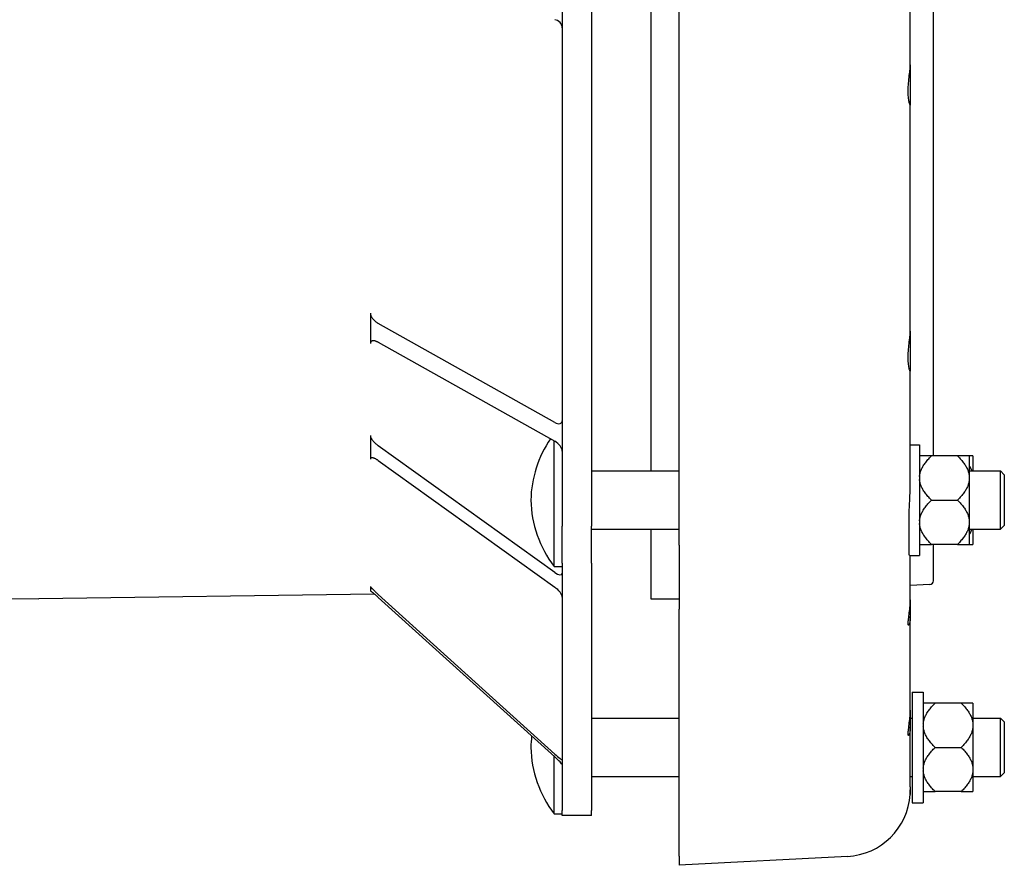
# Model space of a CAD drawing. Header units: millimetres. Extents: x 609 to 5021, y 338 to 1764.
# Tile 9 of 10: x 866 to 1133, y 1242 to 1471. Entities that reach past the tile are written whole.
import ezdxf

# ---------------------------------------------------------------- set-up
doc = ezdxf.new("R2010")
doc.units = ezdxf.units.MM
doc.layers.add('DETAIL', color=2, linetype='Continuous')

msp = doc.modelspace()

# ---------------------------------------------------------------- linework, layer by layer
at = {"layer": 'DETAIL'}
for p, q in [((1107.75, 1458.8), (1107.75, 1498.23)), ((1013.28, 1495.6), (1013.28, 1333.67)), ((1021.28, 1495.6), (1021.28, 1333.67)), ((1037.38, 1494.78), (1037.38, 1348.65)), ((1045.03, 1328.52), (1045.03, 1490.43)), ((1114.03, 1352.74), (1114.03, 1490.68)), ((1107.75, 1458.8), (1107.75, 1447.94)), ((1107.75, 1386.6), (1107.75, 1447.94)), ((961.28, 1391.42), (961.28, 1391)), ((961.28, 1391), (961.28, 1387.29)), ((961.28, 1387.29), (961.28, 1383.57)), ((1011.28, 1361.83), (963.37, 1388.68)), ((1107.75, 1386.6), (1107.75, 1375.74)), ((961.28, 1383.57), (961.28, 1383.24)), ((963.37, 1383.56), (1011.28, 1356.71)), ((1107.75, 1345.08), (1107.75, 1375.74)), ((961.28, 1358.24), (961.28, 1357.89)), ((961.28, 1357.89), (961.28, 1354.98)), ((961.28, 1354.98), (961.28, 1352.08)), ((1011.28, 1321.12), (963.37, 1355.49)), ((1011.08, 1322.75), (1011.08, 1356.82)), ((1107.75, 1355.75), (1110.28, 1355.75)), ((1110.28, 1355.75), (1110.28, 1325.75)), ((1113.48, 1352.74), (1110.28, 1352.74)), ((1120.58, 1352.74), (1113.48, 1352.74)), ((1123.78, 1352.74), (1120.58, 1352.74)), ((1124.78, 1352.74), (1123.78, 1352.74)), ((1123.78, 1352.74), (1123.78, 1347.13)), ((1124.78, 1352.74), (1124.78, 1348.65)), ((961.28, 1352.08), (961.28, 1351.84)), ((963.37, 1351.49), (1011.28, 1317.12)), ((1021.28, 1348.65), (1045.03, 1348.65)), ((1123.78, 1348.65), (1132.28, 1348.65)), ((1123.78, 1347.13), (1123.78, 1346.37)), ((1132.28, 1332.85), (1132.28, 1348.65)), ((1133.28, 1347.65), (1132.28, 1348.65)), ((1133.28, 1347.65), (1133.28, 1333.85)), ((1123.78, 1346.37), (1123.78, 1335.13)), ((1113.48, 1340.75), (1120.58, 1340.75)), ((1013.28, 1323.66), (1013.28, 1333.67)), ((1021.28, 1323.66), (1021.28, 1333.67)), ((1123.78, 1335.13), (1123.78, 1334.37)), ((1123.78, 1334.37), (1123.78, 1328.75)), ((1133.28, 1333.85), (1132.28, 1332.85)), ((1021.28, 1332.85), (1045.03, 1332.85)), ((1037.38, 1332.85), (1037.38, 1313.93)), ((1123.78, 1332.85), (1132.28, 1332.85)), ((1124.78, 1332.85), (1124.78, 1328.75)), ((1045.03, 1328.52), (1045.03, 1311.2)), ((1110.28, 1328.75), (1113.48, 1328.75)), ((1120.58, 1328.75), (1113.48, 1328.75)), ((1114.03, 1318.88), (1114.03, 1328.75)), ((1120.58, 1328.75), (1123.78, 1328.75)), ((1123.78, 1328.75), (1124.78, 1328.75)), ((1107.61, 1325.75), (1110.28, 1325.75)), ((1107.75, 1313.68), (1107.75, 1325.75)), ((1013.28, 1323.66), (1013.28, 1256.58)), ((1021.28, 1323.66), (1021.28, 1256.58)), ((1011.08, 1322.75), (1013.28, 1322.75)), ((1113.08, 1317.88), (1107.75, 1317.6)), ((962.34, 1315.27), (871.28, 1313.93)), ((961.28, 1317.35), (961.28, 1317.22)), ((961.28, 1317.22), (961.28, 1316.65)), ((961.28, 1316.65), (961.28, 1316.07)), ((1011.28, 1271.88), (963.37, 1315.16)), ((858.46, 1314.11), (871.28, 1313.93)), ((963.37, 1314.37), (1011.28, 1271.09)), ((1037.38, 1313.93), (1045.03, 1313.93)), ((1107.75, 1313.68), (1107.75, 1309.19)), ((1045.03, 1244.13), (1045.03, 1311.2)), ((1107.75, 1283.78), (1107.75, 1309.19)), ((1108.28, 1288.68), (1108.28, 1258.68)), ((1108.28, 1288.68), (1111.28, 1288.68)), ((1111.28, 1288.68), (1111.28, 1258.68)), ((1114.48, 1285.67), (1111.28, 1285.67)), ((1121.58, 1285.67), (1114.48, 1285.67)), ((1124.78, 1285.67), (1121.58, 1285.67)), ((1124.78, 1285.67), (1124.78, 1280.05)), ((1107.75, 1283.78), (1107.75, 1279.28)), ((1021.28, 1281.58), (1045.03, 1281.58)), ((1107.75, 1281.58), (1108.28, 1281.58)), ((1124.78, 1281.58), (1132.28, 1281.58)), ((1132.28, 1265.78), (1132.28, 1281.58)), ((1133.28, 1280.58), (1132.28, 1281.58)), ((1133.28, 1280.58), (1133.28, 1266.78)), ((1107.75, 1262.95), (1107.75, 1279.28)), ((1124.78, 1280.05), (1124.78, 1279.29)), ((1124.78, 1279.29), (1124.78, 1268.06)), ((1114.48, 1273.68), (1121.58, 1273.68)), ((1011.08, 1255.68), (1011.08, 1271.27)), ((1124.78, 1268.06), (1124.78, 1267.3)), ((1124.78, 1267.3), (1124.78, 1261.68)), ((1133.28, 1266.78), (1132.28, 1265.78)), ((1021.28, 1265.78), (1045.03, 1265.78)), ((1107.75, 1265.78), (1108.28, 1265.78)), ((1124.78, 1265.78), (1132.28, 1265.78)), ((1107.75, 1262.95), (1107.75, 1262.21)), ((1107.75, 1262.21), (1107.75, 1262.17)), ((1111.28, 1261.68), (1114.48, 1261.68)), ((1121.58, 1261.68), (1114.48, 1261.68)), ((1121.58, 1261.68), (1124.78, 1261.68)), ((1013.28, 1255.18), (1013.28, 1256.58)), ((1021.28, 1255.18), (1021.28, 1256.58)), ((1108.28, 1258.68), (1111.28, 1258.68)), ((1011.08, 1255.68), (1013.28, 1255.68)), ((1021.28, 1255.18), (1013.28, 1255.18)), ((1045.03, 1244.13), (1045.03, 1241.7)), ((1090.7, 1244.09), (1045.03, 1241.7))]:
    msp.add_line(p, q, dxfattribs=at)
at = {"layer": 'DETAIL', "flags": 128}
for points in [[(1107.75, 1447.94), (1107.75, 1447.89), (1107.73, 1447.89), (1107.7, 1447.94), (1107.66, 1448.03), (1107.61, 1448.16), (1107.56, 1448.32), (1107.5, 1448.52), (1107.45, 1448.77), (1107.39, 1449.05), (1107.34, 1449.37), (1107.29, 1449.73), (1107.25, 1450.12), (1107.22, 1450.54), (1107.2, 1450.97), (1107.19, 1451.42), (1107.19, 1451.88), (1107.2, 1452.36), (1107.22, 1452.86), (1107.25, 1453.37), (1107.29, 1453.89), (1107.34, 1454.41), (1107.39, 1454.93), (1107.45, 1455.43), (1107.5, 1455.92), (1107.56, 1456.38), (1107.61, 1456.83), (1107.66, 1457.27), (1107.7, 1457.69), (1107.73, 1458.09), (1107.75, 1458.46), (1107.75, 1458.8)], [(961.28, 1391), (961.33, 1390.88), (961.38, 1390.76), (961.44, 1390.63), (961.5, 1390.51), (961.57, 1390.39), (961.64, 1390.27), (961.72, 1390.16), (961.8, 1390.05), (961.89, 1389.94), (961.98, 1389.83), (962.07, 1389.73), (962.16, 1389.63), (962.25, 1389.53), (962.35, 1389.43), (962.45, 1389.34), (962.55, 1389.26), (962.65, 1389.17), (962.75, 1389.09), (962.85, 1389.01), (962.95, 1388.94), (963.06, 1388.87), (963.16, 1388.8), (963.27, 1388.74), (963.37, 1388.68)], [(1107.75, 1375.74), (1107.75, 1375.7), (1107.73, 1375.7), (1107.7, 1375.75), (1107.66, 1375.83), (1107.61, 1375.96), (1107.56, 1376.13), (1107.5, 1376.33), (1107.45, 1376.57), (1107.39, 1376.86), (1107.34, 1377.18), (1107.29, 1377.54), (1107.25, 1377.93), (1107.22, 1378.34), (1107.2, 1378.78), (1107.19, 1379.23), (1107.19, 1379.68), (1107.2, 1380.17), (1107.22, 1380.67), (1107.25, 1381.18), (1107.29, 1381.7), (1107.34, 1382.22), (1107.39, 1382.73), (1107.45, 1383.24), (1107.5, 1383.72), (1107.56, 1384.19), (1107.61, 1384.64), (1107.66, 1385.07), (1107.7, 1385.5), (1107.73, 1385.9), (1107.75, 1386.27), (1107.75, 1386.6)], [(963.37, 1383.56), (963.25, 1383.62), (963.14, 1383.68), (963.02, 1383.73), (962.91, 1383.78), (962.8, 1383.82), (962.69, 1383.86), (962.58, 1383.89), (962.48, 1383.92), (962.37, 1383.94), (962.27, 1383.95), (962.17, 1383.96), (962.08, 1383.97), (961.99, 1383.97), (961.9, 1383.96), (961.82, 1383.95), (961.74, 1383.93), (961.67, 1383.91), (961.6, 1383.88), (961.53, 1383.84), (961.47, 1383.8), (961.42, 1383.75), (961.37, 1383.7), (961.32, 1383.64), (961.28, 1383.57)], [(961.28, 1357.89), (961.33, 1357.78), (961.38, 1357.67), (961.44, 1357.56), (961.5, 1357.44), (961.57, 1357.33), (961.64, 1357.22), (961.72, 1357.11), (961.8, 1357), (961.89, 1356.89), (961.98, 1356.78), (962.07, 1356.67), (962.16, 1356.57), (962.25, 1356.46), (962.35, 1356.36), (962.45, 1356.27), (962.55, 1356.17), (962.65, 1356.08), (962.75, 1355.98), (962.85, 1355.9), (962.95, 1355.81), (963.06, 1355.73), (963.16, 1355.64), (963.27, 1355.57), (963.37, 1355.49)], [(963.37, 1351.49), (963.25, 1351.57), (963.14, 1351.65), (963.02, 1351.72), (962.91, 1351.79), (962.8, 1351.85), (962.69, 1351.91), (962.58, 1351.97), (962.48, 1352.02), (962.37, 1352.06), (962.27, 1352.1), (962.17, 1352.14), (962.08, 1352.17), (961.99, 1352.19), (961.9, 1352.21), (961.82, 1352.23), (961.74, 1352.23), (961.67, 1352.24), (961.6, 1352.23), (961.53, 1352.22), (961.47, 1352.21), (961.42, 1352.19), (961.37, 1352.16), (961.32, 1352.12), (961.28, 1352.08)], [(1110.28, 1347.13), (1110.31, 1347.35), (1110.34, 1347.57), (1110.38, 1347.8), (1110.43, 1348.02), (1110.49, 1348.25), (1110.56, 1348.47), (1110.63, 1348.7), (1110.72, 1348.92), (1110.82, 1349.15), (1110.93, 1349.38), (1111.04, 1349.6), (1111.17, 1349.83), (1111.3, 1350.06), (1111.45, 1350.3), (1111.61, 1350.53), (1111.77, 1350.77), (1111.95, 1351), (1112.14, 1351.25), (1112.33, 1351.49), (1112.54, 1351.73), (1112.76, 1351.98), (1112.99, 1352.23), (1113.23, 1352.49), (1113.48, 1352.74)], [(1120.58, 1352.74), (1120.84, 1352.49), (1121.08, 1352.23), (1121.31, 1351.98), (1121.53, 1351.73), (1121.74, 1351.49), (1121.93, 1351.25), (1122.12, 1351), (1122.3, 1350.77), (1122.46, 1350.53), (1122.62, 1350.3), (1122.76, 1350.06), (1122.9, 1349.83), (1123.03, 1349.6), (1123.14, 1349.38), (1123.25, 1349.15), (1123.35, 1348.92), (1123.44, 1348.7), (1123.51, 1348.47), (1123.58, 1348.25), (1123.64, 1348.02), (1123.69, 1347.8), (1123.73, 1347.57), (1123.76, 1347.35), (1123.78, 1347.13)], [(1123.78, 1350.03), (1123.82, 1349.97), (1123.85, 1349.91), (1123.89, 1349.86), (1123.92, 1349.8), (1123.95, 1349.74), (1123.99, 1349.68), (1124.02, 1349.62), (1124.05, 1349.57), (1124.08, 1349.51), (1124.11, 1349.45), (1124.14, 1349.39), (1124.16, 1349.34), (1124.19, 1349.28), (1124.22, 1349.22), (1124.24, 1349.16), (1124.27, 1349.11), (1124.29, 1349.05), (1124.32, 1348.99), (1124.34, 1348.93), (1124.37, 1348.88), (1124.39, 1348.82), (1124.41, 1348.76), (1124.43, 1348.71), (1124.45, 1348.65)], [(1107.43, 1335.02), (1107.43, 1335.4), (1107.44, 1335.8), (1107.44, 1336.2), (1107.45, 1336.6), (1107.46, 1337.01), (1107.47, 1337.42), (1107.49, 1337.84), (1107.5, 1338.26), (1107.52, 1338.69), (1107.54, 1339.11), (1107.56, 1339.54), (1107.58, 1339.97), (1107.6, 1340.4), (1107.62, 1340.83), (1107.64, 1341.26), (1107.66, 1341.69), (1107.68, 1342.13), (1107.7, 1342.55), (1107.71, 1342.98), (1107.73, 1343.41), (1107.74, 1343.83), (1107.75, 1344.25), (1107.75, 1344.66), (1107.75, 1345.08)], [(1113.48, 1340.75), (1113.23, 1341.01), (1112.99, 1341.26), (1112.76, 1341.51), (1112.54, 1341.76), (1112.33, 1342), (1112.14, 1342.25), (1111.95, 1342.49), (1111.77, 1342.73), (1111.61, 1342.96), (1111.45, 1343.2), (1111.3, 1343.43), (1111.17, 1343.66), (1111.04, 1343.89), (1110.93, 1344.12), (1110.82, 1344.34), (1110.72, 1344.57), (1110.63, 1344.8), (1110.56, 1345.02), (1110.49, 1345.25), (1110.43, 1345.47), (1110.38, 1345.69), (1110.34, 1345.92), (1110.31, 1346.14), (1110.28, 1346.37)], [(1123.78, 1346.37), (1123.76, 1346.14), (1123.73, 1345.92), (1123.69, 1345.69), (1123.64, 1345.47), (1123.58, 1345.25), (1123.51, 1345.02), (1123.44, 1344.8), (1123.35, 1344.57), (1123.25, 1344.34), (1123.14, 1344.12), (1123.03, 1343.89), (1122.9, 1343.66), (1122.76, 1343.43), (1122.62, 1343.2), (1122.46, 1342.96), (1122.3, 1342.73), (1122.12, 1342.49), (1121.93, 1342.25), (1121.74, 1342), (1121.53, 1341.76), (1121.31, 1341.51), (1121.08, 1341.26), (1120.84, 1341.01), (1120.58, 1340.75)], [(1110.28, 1335.13), (1110.31, 1335.36), (1110.34, 1335.58), (1110.38, 1335.8), (1110.43, 1336.03), (1110.49, 1336.25), (1110.56, 1336.48), (1110.63, 1336.7), (1110.72, 1336.93), (1110.82, 1337.15), (1110.93, 1337.38), (1111.04, 1337.61), (1111.17, 1337.84), (1111.3, 1338.07), (1111.45, 1338.3), (1111.61, 1338.54), (1111.77, 1338.77), (1111.95, 1339.01), (1112.14, 1339.25), (1112.33, 1339.49), (1112.54, 1339.74), (1112.76, 1339.99), (1112.99, 1340.24), (1113.23, 1340.49), (1113.48, 1340.75)], [(1120.58, 1340.75), (1120.84, 1340.49), (1121.08, 1340.24), (1121.31, 1339.99), (1121.53, 1339.74), (1121.74, 1339.49), (1121.93, 1339.25), (1122.12, 1339.01), (1122.3, 1338.77), (1122.46, 1338.54), (1122.62, 1338.3), (1122.76, 1338.07), (1122.9, 1337.84), (1123.03, 1337.61), (1123.14, 1337.38), (1123.25, 1337.15), (1123.35, 1336.93), (1123.44, 1336.7), (1123.51, 1336.48), (1123.58, 1336.25), (1123.64, 1336.03), (1123.69, 1335.8), (1123.73, 1335.58), (1123.76, 1335.36), (1123.78, 1335.13)], [(1107.43, 1326.89), (1107.43, 1327.08), (1107.43, 1327.29), (1107.43, 1327.52), (1107.43, 1327.76), (1107.43, 1328.01), (1107.43, 1328.28), (1107.43, 1328.56), (1107.43, 1328.85), (1107.43, 1329.15), (1107.43, 1329.47), (1107.43, 1329.8), (1107.43, 1330.14), (1107.43, 1330.5), (1107.43, 1330.86), (1107.43, 1331.24), (1107.43, 1331.62), (1107.43, 1332.02), (1107.43, 1332.42), (1107.43, 1332.84), (1107.43, 1333.26), (1107.43, 1333.69), (1107.43, 1334.12), (1107.43, 1334.57), (1107.43, 1335.02)], [(1113.48, 1328.75), (1113.23, 1329.01), (1112.99, 1329.27), (1112.76, 1329.52), (1112.54, 1329.76), (1112.33, 1330.01), (1112.14, 1330.25), (1111.95, 1330.49), (1111.77, 1330.73), (1111.61, 1330.97), (1111.45, 1331.2), (1111.3, 1331.43), (1111.17, 1331.67), (1111.04, 1331.89), (1110.93, 1332.12), (1110.82, 1332.35), (1110.72, 1332.58), (1110.63, 1332.8), (1110.56, 1333.03), (1110.49, 1333.25), (1110.43, 1333.48), (1110.38, 1333.7), (1110.34, 1333.92), (1110.31, 1334.15), (1110.28, 1334.37)], [(1123.78, 1334.37), (1123.76, 1334.15), (1123.73, 1333.92), (1123.69, 1333.7), (1123.64, 1333.48), (1123.58, 1333.25), (1123.51, 1333.03), (1123.44, 1332.8), (1123.35, 1332.58), (1123.25, 1332.35), (1123.14, 1332.12), (1123.03, 1331.89), (1122.9, 1331.67), (1122.76, 1331.43), (1122.62, 1331.2), (1122.46, 1330.97), (1122.3, 1330.73), (1122.12, 1330.49), (1121.93, 1330.25), (1121.74, 1330.01), (1121.53, 1329.76), (1121.31, 1329.52), (1121.08, 1329.27), (1120.84, 1329.01), (1120.58, 1328.75)], [(1124.45, 1332.85), (1124.43, 1332.79), (1124.41, 1332.74), (1124.39, 1332.68), (1124.37, 1332.62), (1124.34, 1332.56), (1124.32, 1332.51), (1124.29, 1332.45), (1124.27, 1332.39), (1124.24, 1332.34), (1124.22, 1332.28), (1124.19, 1332.22), (1124.16, 1332.16), (1124.14, 1332.11), (1124.11, 1332.05), (1124.08, 1331.99), (1124.05, 1331.93), (1124.02, 1331.87), (1123.99, 1331.82), (1123.95, 1331.76), (1123.92, 1331.7), (1123.89, 1331.64), (1123.85, 1331.58), (1123.82, 1331.53), (1123.78, 1331.47)], [(1107.61, 1325.75), (1107.6, 1325.75), (1107.59, 1325.76), (1107.58, 1325.77), (1107.57, 1325.78), (1107.56, 1325.8), (1107.54, 1325.82), (1107.53, 1325.85), (1107.52, 1325.88), (1107.51, 1325.91), (1107.5, 1325.95), (1107.49, 1326), (1107.49, 1326.04), (1107.48, 1326.09), (1107.47, 1326.15), (1107.46, 1326.2), (1107.46, 1326.27), (1107.45, 1326.33), (1107.45, 1326.4), (1107.44, 1326.47), (1107.44, 1326.55), (1107.44, 1326.63), (1107.43, 1326.71), (1107.43, 1326.8), (1107.43, 1326.89)], [(961.28, 1317.22), (961.33, 1317.17), (961.38, 1317.11), (961.44, 1317.04), (961.5, 1316.97), (961.57, 1316.9), (961.64, 1316.82), (961.72, 1316.74), (961.8, 1316.65), (961.89, 1316.57), (961.98, 1316.48), (962.07, 1316.39), (962.16, 1316.3), (962.25, 1316.2), (962.35, 1316.11), (962.45, 1316.02), (962.55, 1315.92), (962.65, 1315.83), (962.75, 1315.73), (962.85, 1315.64), (962.95, 1315.54), (963.06, 1315.45), (963.16, 1315.35), (963.27, 1315.26), (963.37, 1315.16)], [(963.37, 1314.37), (963.25, 1314.47), (963.14, 1314.58), (963.02, 1314.68), (962.91, 1314.78), (962.8, 1314.88), (962.69, 1314.97), (962.58, 1315.06), (962.48, 1315.15), (962.37, 1315.24), (962.27, 1315.33), (962.17, 1315.41), (962.08, 1315.49), (961.99, 1315.56), (961.9, 1315.63), (961.82, 1315.7), (961.74, 1315.76), (961.67, 1315.81), (961.6, 1315.87), (961.53, 1315.91), (961.47, 1315.96), (961.42, 1315.99), (961.37, 1316.03), (961.32, 1316.05), (961.28, 1316.07)], [(1107.75, 1309.19), (1107.75, 1308.79), (1107.73, 1308.42), (1107.7, 1308.09), (1107.66, 1307.79), (1107.61, 1307.53), (1107.56, 1307.32), (1107.5, 1307.14), (1107.45, 1307), (1107.39, 1306.9), (1107.34, 1306.84), (1107.29, 1306.82), (1107.25, 1306.85), (1107.22, 1306.93), (1107.2, 1307.04), (1107.19, 1307.2), (1107.19, 1307.39), (1107.2, 1307.62), (1107.22, 1307.89), (1107.25, 1308.2), (1107.29, 1308.55), (1107.34, 1308.92), (1107.39, 1309.33), (1107.45, 1309.76), (1107.5, 1310.2), (1107.56, 1310.65), (1107.61, 1311.12), (1107.66, 1311.62), (1107.7, 1312.13), (1107.73, 1312.64), (1107.75, 1313.17), (1107.75, 1313.68)], [(1111.28, 1280.05), (1111.31, 1280.28), (1111.34, 1280.5), (1111.38, 1280.73), (1111.43, 1280.95), (1111.49, 1281.17), (1111.56, 1281.4), (1111.63, 1281.62), (1111.72, 1281.85), (1111.82, 1282.08), (1111.93, 1282.3), (1112.04, 1282.53), (1112.17, 1282.76), (1112.3, 1282.99), (1112.45, 1283.22), (1112.61, 1283.46), (1112.77, 1283.69), (1112.95, 1283.93), (1113.14, 1284.17), (1113.33, 1284.42), (1113.54, 1284.66), (1113.76, 1284.91), (1113.99, 1285.16), (1114.23, 1285.41), (1114.48, 1285.67)], [(1121.58, 1285.67), (1121.84, 1285.41), (1122.08, 1285.16), (1122.31, 1284.91), (1122.53, 1284.66), (1122.74, 1284.42), (1122.93, 1284.17), (1123.12, 1283.93), (1123.3, 1283.69), (1123.46, 1283.46), (1123.62, 1283.22), (1123.76, 1282.99), (1123.9, 1282.76), (1124.03, 1282.53), (1124.14, 1282.3), (1124.25, 1282.08), (1124.35, 1281.85), (1124.44, 1281.62), (1124.51, 1281.4), (1124.58, 1281.17), (1124.64, 1280.95), (1124.69, 1280.73), (1124.73, 1280.5), (1124.76, 1280.28), (1124.78, 1280.05)], [(1107.75, 1279.28), (1107.75, 1278.88), (1107.73, 1278.52), (1107.7, 1278.18), (1107.66, 1277.89), (1107.61, 1277.63), (1107.56, 1277.41), (1107.5, 1277.24), (1107.45, 1277.1), (1107.39, 1276.99), (1107.34, 1276.93), (1107.29, 1276.92), (1107.25, 1276.95), (1107.22, 1277.02), (1107.2, 1277.14), (1107.19, 1277.29), (1107.19, 1277.48), (1107.2, 1277.71), (1107.22, 1277.99), (1107.25, 1278.3), (1107.29, 1278.64), (1107.34, 1279.02), (1107.39, 1279.43), (1107.45, 1279.86), (1107.5, 1280.3), (1107.56, 1280.75), (1107.61, 1281.22), (1107.66, 1281.71), (1107.7, 1282.22), (1107.73, 1282.74), (1107.75, 1283.26), (1107.75, 1283.78)], [(1114.48, 1273.68), (1114.23, 1273.93), (1113.99, 1274.19), (1113.76, 1274.44), (1113.54, 1274.69), (1113.33, 1274.93), (1113.14, 1275.17), (1112.95, 1275.42), (1112.77, 1275.65), (1112.61, 1275.89), (1112.45, 1276.12), (1112.3, 1276.36), (1112.17, 1276.59), (1112.04, 1276.82), (1111.93, 1277.04), (1111.82, 1277.27), (1111.72, 1277.5), (1111.63, 1277.72), (1111.56, 1277.95), (1111.49, 1278.17), (1111.43, 1278.4), (1111.38, 1278.62), (1111.34, 1278.85), (1111.31, 1279.07), (1111.28, 1279.29)], [(1124.78, 1279.29), (1124.76, 1279.07), (1124.73, 1278.85), (1124.69, 1278.62), (1124.64, 1278.4), (1124.58, 1278.17), (1124.51, 1277.95), (1124.44, 1277.72), (1124.35, 1277.5), (1124.25, 1277.27), (1124.14, 1277.04), (1124.03, 1276.82), (1123.9, 1276.59), (1123.76, 1276.36), (1123.62, 1276.12), (1123.46, 1275.89), (1123.3, 1275.65), (1123.12, 1275.42), (1122.93, 1275.17), (1122.74, 1274.93), (1122.53, 1274.69), (1122.31, 1274.44), (1122.08, 1274.19), (1121.84, 1273.93), (1121.58, 1273.68)], [(1111.28, 1268.06), (1111.31, 1268.28), (1111.34, 1268.51), (1111.38, 1268.73), (1111.43, 1268.96), (1111.49, 1269.18), (1111.56, 1269.4), (1111.63, 1269.63), (1111.72, 1269.85), (1111.82, 1270.08), (1111.93, 1270.31), (1112.04, 1270.54), (1112.17, 1270.77), (1112.3, 1271), (1112.45, 1271.23), (1112.61, 1271.46), (1112.77, 1271.7), (1112.95, 1271.94), (1113.14, 1272.18), (1113.33, 1272.42), (1113.54, 1272.67), (1113.76, 1272.91), (1113.99, 1273.17), (1114.23, 1273.42), (1114.48, 1273.68)], [(1121.58, 1273.68), (1121.84, 1273.42), (1122.08, 1273.17), (1122.31, 1272.91), (1122.53, 1272.67), (1122.74, 1272.42), (1122.93, 1272.18), (1123.12, 1271.94), (1123.3, 1271.7), (1123.46, 1271.46), (1123.62, 1271.23), (1123.76, 1271), (1123.9, 1270.77), (1124.03, 1270.54), (1124.14, 1270.31), (1124.25, 1270.08), (1124.35, 1269.85), (1124.44, 1269.63), (1124.51, 1269.4), (1124.58, 1269.18), (1124.64, 1268.96), (1124.69, 1268.73), (1124.73, 1268.51), (1124.76, 1268.28), (1124.78, 1268.06)], [(1114.48, 1261.68), (1114.23, 1261.94), (1113.99, 1262.19), (1113.76, 1262.44), (1113.54, 1262.69), (1113.33, 1262.94), (1113.14, 1263.18), (1112.95, 1263.42), (1112.77, 1263.66), (1112.61, 1263.89), (1112.45, 1264.13), (1112.3, 1264.36), (1112.17, 1264.59), (1112.04, 1264.82), (1111.93, 1265.05), (1111.82, 1265.28), (1111.72, 1265.5), (1111.63, 1265.73), (1111.56, 1265.95), (1111.49, 1266.18), (1111.43, 1266.4), (1111.38, 1266.63), (1111.34, 1266.85), (1111.31, 1267.07), (1111.28, 1267.3)], [(1124.78, 1267.3), (1124.76, 1267.07), (1124.73, 1266.85), (1124.69, 1266.63), (1124.64, 1266.4), (1124.58, 1266.18), (1124.51, 1265.95), (1124.44, 1265.73), (1124.35, 1265.5), (1124.25, 1265.28), (1124.14, 1265.05), (1124.03, 1264.82), (1123.9, 1264.59), (1123.76, 1264.36), (1123.62, 1264.13), (1123.46, 1263.89), (1123.3, 1263.66), (1123.12, 1263.42), (1122.93, 1263.18), (1122.74, 1262.94), (1122.53, 1262.69), (1122.31, 1262.44), (1122.08, 1262.19), (1121.84, 1261.94), (1121.58, 1261.68)], [(1107.73, 1261.21), (1107.74, 1261.26), (1107.74, 1261.3), (1107.74, 1261.34), (1107.74, 1261.38), (1107.74, 1261.42), (1107.74, 1261.47), (1107.74, 1261.51), (1107.75, 1261.55), (1107.75, 1261.59), (1107.75, 1261.63), (1107.75, 1261.67), (1107.75, 1261.72), (1107.75, 1261.76), (1107.75, 1261.8), (1107.75, 1261.84), (1107.75, 1261.88), (1107.75, 1261.92), (1107.75, 1261.96), (1107.75, 1262), (1107.75, 1262.04), (1107.75, 1262.08), (1107.75, 1262.12), (1107.75, 1262.17), (1107.75, 1262.21)], [(1107.75, 1262.17), (1107.75, 1262.14), (1107.75, 1262.1), (1107.75, 1262.06), (1107.75, 1262.02), (1107.75, 1261.99), (1107.75, 1261.95), (1107.75, 1261.91), (1107.75, 1261.87), (1107.75, 1261.83), (1107.75, 1261.8), (1107.75, 1261.76), (1107.75, 1261.72), (1107.75, 1261.68), (1107.75, 1261.64), (1107.75, 1261.6), (1107.75, 1261.56), (1107.75, 1261.53), (1107.74, 1261.49), (1107.74, 1261.45), (1107.74, 1261.41), (1107.74, 1261.37), (1107.74, 1261.33), (1107.74, 1261.29), (1107.74, 1261.25)], [(1107.74, 1261.25), (1107.73, 1261.2), (1107.73, 1261.16), (1107.73, 1261.12), (1107.73, 1261.08), (1107.73, 1261.05), (1107.72, 1261.02), (1107.72, 1260.99), (1107.72, 1260.97), (1107.72, 1260.95), (1107.72, 1260.94), (1107.72, 1260.93), (1107.72, 1260.93), (1107.72, 1260.93), (1107.72, 1260.93), (1107.72, 1260.94), (1107.72, 1260.96), (1107.72, 1260.97), (1107.72, 1261), (1107.72, 1261.02), (1107.73, 1261.05), (1107.73, 1261.09), (1107.73, 1261.13), (1107.73, 1261.17), (1107.73, 1261.21)]]:
    msp.add_lwpolyline(points, dxfattribs=at)
at = {"layer": 'DETAIL'}
for centre, radius, start, end in [((1035.65, 1340.05), 30.88, 145.8637, 178.6983), ((1035.65, 1341.45), 30.88, 181.3017, 217.2784), ((1113.03, 1318.88), 1, 273, 0), ((1035.65, 1272.98), 30.88, 172.9692, 178.6983), ((1035.65, 1274.38), 30.88, 181.3017, 217.2784), ((1089.75, 1262.07), 18, 273, 356.377)]:
    msp.add_arc(centre, radius, start, end, dxfattribs=at)
for centre, major_axis, ratio, start_param, end_param in [((1011.28, 1469.08), (-1.5, 1.48), 0.894469, 3.865636, 5.436432), ((1011.28, 1363.41), (-1.8, 1.7), 0.515465, 2.023507, 3.594304), ((1011.28, 1355.13), (-1.8, 1.7), 0.515465, 3.594304, 5.1651), ((1011.28, 1322.36), (1.89, -1.76), 0.369574, 5.042928, 6.613724), ((1011.28, 1315.89), (1.89, -1.76), 0.369574, 0.330539, 1.901335), ((1011.28, 1272.12), (2, -1.82), 0.066861, 4.773208, 6.344005), ((1011.28, 1270.84), (2, -1.82), 0.066861, 0.060819, 1.631616)]:
    msp.add_ellipse(centre, major_axis=major_axis, ratio=ratio, start_param=start_param, end_param=end_param, dxfattribs=at)

doc.saveas('drawing.dxf')
